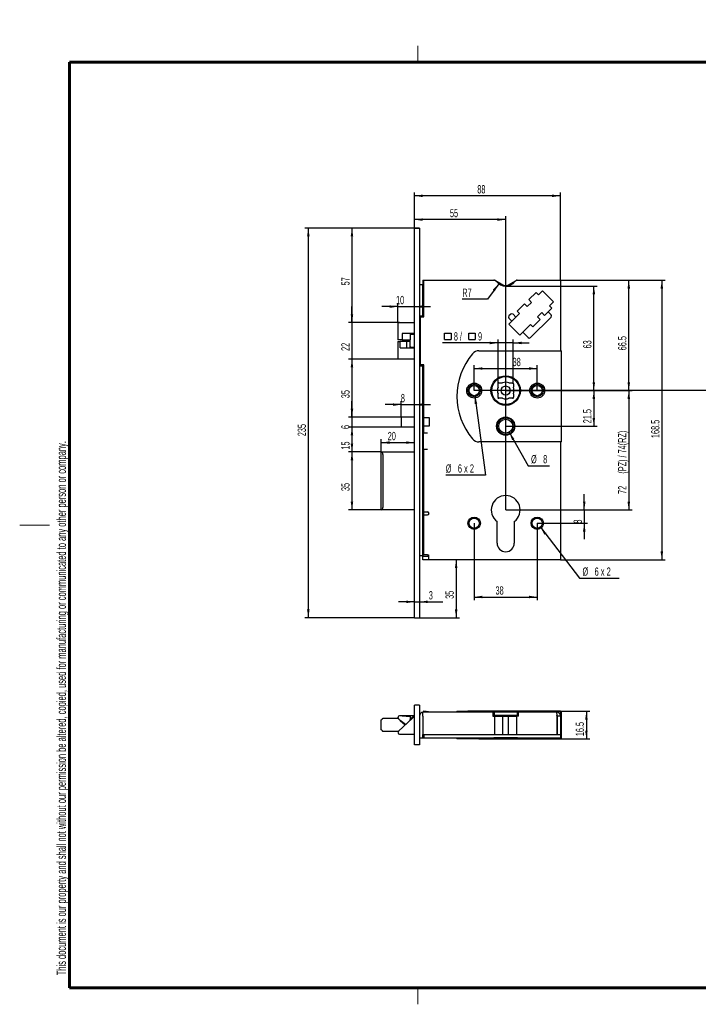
# Model space of a CAD drawing. Header units: millimetres. Extents: x 10 to 828, y 8 to 602.
# Tile 1 of 2: x 10 to 419, y 8 to 602. Entities that reach past the tile are written whole.
import ezdxf

# ---------------------------------------------------------------- set-up
doc = ezdxf.new("R2010")
doc.units = ezdxf.units.MM
doc.layers.add('DIMENSIONS', color=7, linetype='Continuous')
doc.styles.add('SLDTEXTSTYLE0', font='TXT', dxfattribs={"width": 0.605})
doc.styles.add('SLDTEXTSTYLE1', font='TXT', dxfattribs={"width": 0.563})
doc.styles.add('SLDTEXTSTYLE2', font='TXT', dxfattribs={"width": 0.57})
doc.dimstyles.new('SLDDIMSTYLE0', dxfattribs={"dimtxt": 5, "dimasz": 5, "dimexe": 0, "dimexo": 0.0625, "dimgap": 1.25, "dimtad": 1, "dimrnd": 1e-09, "dimzin": 12, "dimdsep": 46, "dimtxsty": 'SLDTEXTSTYLE0', "dimsah": 1, "dimcen": 0.09, "dimadec": 0, "dimazin": 3, "dimtfac": 1, "dimtofl": 0, "dimtmove": 0, "dimatfit": 3, "dimfxl": 1, "dimfrac": 2, "dimtolj": 1, "dimtzin": 12, "dimarcsym": 0})
doc.dimstyles.new('SLDDIMSTYLE1', dxfattribs={"dimtxt": 5, "dimasz": 5, "dimexe": 0, "dimexo": 0.0625, "dimgap": 1.25, "dimtad": 1, "dimrnd": 1e-09, "dimzin": 12, "dimdsep": 46, "dimtxsty": 'SLDTEXTSTYLE0', "dimsah": 1, "dimcen": 0.09, "dimadec": 0, "dimazin": 3, "dimtfac": 1, "dimtmove": 0, "dimatfit": 0, "dimfxl": 1, "dimfrac": 2, "dimtolj": 1, "dimtzin": 12, "dimarcsym": 0})
doc.dimstyles.new('SLDDIMSTYLE2', dxfattribs={"dimtxt": 5, "dimasz": 5, "dimexe": 0, "dimexo": 0.0625, "dimgap": 1.25, "dimtad": 0, "dimtih": 1, "dimtoh": 1, "dimrnd": 1e-09, "dimzin": 12, "dimdsep": 46, "dimtxsty": 'SLDTEXTSTYLE0', "dimsah": 1, "dimcen": 0, "dimadec": 0, "dimazin": 3, "dimtfac": 1, "dimtofl": 0, "dimtmove": 0, "dimatfit": 3, "dimfxl": 1, "dimfrac": 2, "dimtolj": 1, "dimtzin": 12, "dimarcsym": 0})
doc.dimstyles.new('SLDDIMSTYLE3', dxfattribs={"dimtxt": 5, "dimasz": 5, "dimexe": 0, "dimexo": 0.0625, "dimgap": 1.25, "dimtad": 0, "dimtih": 1, "dimtoh": 1, "dimrnd": 1e-09, "dimzin": 12, "dimdsep": 46, "dimtxsty": 'SLDTEXTSTYLE0', "dimsah": 1, "dimcen": 0, "dimadec": 0, "dimazin": 3, "dimtfac": 1, "dimtofl": 0, "dimtmove": 0, "dimatfit": 3, "dimfxl": 1, "dimfrac": 2, "dimtolj": 1, "dimtzin": 12, "dimarcsym": 0})

# ---------------------------------------------------------------- blocks, each defined once
blk = doc.blocks.new('_D')
at = {"layer": 'DIMENSIONS', "ltscale": 2}
for p, q in [((248, 476.08), (182, 476.08)), ((184, 476.08), (184, 241.08)), ((248, 241.08), (182, 241.08))]:
    blk.add_line(p, q, dxfattribs=at)
for points in [[(184, 476.08), (183.24, 471.08), (184.77, 471.08)], [(184, 241.08), (184.77, 246.08), (183.24, 246.08)]]:
    blk.add_solid(points, dxfattribs=at)
at = {"layer": 'DIMENSIONS', "ltscale": 2, "insert": (177.56, 350.56, 0.1), "char_height": 5, "attachment_point": 1, "rotation": 90, "style": 'SLDTEXTSTYLE0'}
blk.add_mtext('235', dxfattribs=at)
blk = doc.blocks.new('_D_1')
at = {"layer": 'DIMENSIONS', "ltscale": 2}
for p, q in [((248, 476.08), (208.31, 476.08)), ((210.31, 476.08), (210.31, 419.08)), ((239, 419.08), (208.31, 419.08))]:
    blk.add_line(p, q, dxfattribs=at)
for points in [[(210.31, 476.08), (209.55, 471.08), (211.08, 471.08)], [(210.31, 419.08), (211.08, 424.08), (209.55, 424.08)]]:
    blk.add_solid(points, dxfattribs=at)
at = {"layer": 'DIMENSIONS', "ltscale": 2, "insert": (203.87, 441.47, 0.1), "char_height": 5, "attachment_point": 1, "rotation": 90, "style": 'SLDTEXTSTYLE0'}
blk.add_mtext('57', dxfattribs=at)
blk = doc.blocks.new('_D_2')
at = {"layer": 'DIMENSIONS', "ltscale": 2}
for p, q in [((303.02, 441.08), (358.14, 441.08)), ((356.14, 378.08), (356.14, 441.08)), ((303, 378.08), (358.14, 378.08))]:
    blk.add_line(p, q, dxfattribs=at)
for points in [[(356.14, 441.08), (355.37, 436.08), (356.91, 436.08)], [(356.14, 378.08), (356.91, 383.08), (355.37, 383.08)]]:
    blk.add_solid(points, dxfattribs=at)
at = {"layer": 'DIMENSIONS', "ltscale": 2, "insert": (349.69, 403.47, 0.1), "char_height": 5, "attachment_point": 1, "rotation": 90, "style": 'SLDTEXTSTYLE0'}
blk.add_mtext('63', dxfattribs=at)
blk = doc.blocks.new('_D_3')
at = {"layer": 'DIMENSIONS', "ltscale": 2}
for p, q in [((248, 476.08), (248, 483.16)), ((303, 481.16), (248, 481.16)), ((303, 378.08), (303, 483.16))]:
    blk.add_line(p, q, dxfattribs=at)
for points in [[(248, 481.16), (253, 480.39), (253, 481.93)], [(303, 481.16), (298, 481.93), (298, 480.39)]]:
    blk.add_solid(points, dxfattribs=at)
at = {"layer": 'DIMENSIONS', "ltscale": 2, "insert": (269.39, 487.61, 0.1), "char_height": 5, "attachment_point": 1, "style": 'SLDTEXTSTYLE0'}
blk.add_mtext('55', dxfattribs=at)
blk = doc.blocks.new('_D_4')
at = {"layer": 'DIMENSIONS', "ltscale": 2}
for p, q in [((303, 378.08), (379.21, 378.08)), ((377.21, 378.08), (377.21, 306.08)), ((303, 306.08), (379.21, 306.08))]:
    blk.add_line(p, q, dxfattribs=at)
for points in [[(377.21, 378.08), (376.44, 373.08), (377.98, 373.08)], [(377.21, 306.08), (377.98, 311.08), (376.44, 311.08)]]:
    blk.add_solid(points, dxfattribs=at)
at = {"layer": 'DIMENSIONS', "ltscale": 2, "char_height": 5, "attachment_point": 1, "rotation": 90, "style": 'SLDTEXTSTYLE0'}
for s, insert in [('(PZ) / 74(RZ)', (370.77, 327.97, 0.1)), ('72', (370.77, 315.75, 0.1))]:
    blk.add_mtext(s, dxfattribs=dict(at, insert=insert))
blk = doc.blocks.new('_D_5')
at = {"layer": 'DIMENSIONS', "ltscale": 2}
for p, q in [((273.14, 276.08), (273.14, 241.08)), ((251, 241.08), (275.14, 241.08))]:
    blk.add_line(p, q, dxfattribs=at)
for points in [[(273.14, 276.08), (272.37, 271.08), (273.91, 271.08)], [(273.14, 241.08), (273.91, 246.08), (272.37, 246.08)]]:
    blk.add_solid(points, dxfattribs=at)
at = {"layer": 'DIMENSIONS', "ltscale": 2, "insert": (266.7, 252.47, 0.1), "char_height": 5, "attachment_point": 1, "rotation": 90, "style": 'SLDTEXTSTYLE0'}
blk.add_mtext('35', dxfattribs=at)
blk = doc.blocks.new('_D_6')
at = {"layer": 'DIMENSIONS', "ltscale": 2}
for p, q in [((336, 444.58), (399.13, 444.58)), ((397.13, 444.58), (397.13, 276.08)), ((336, 276.08), (399.13, 276.08))]:
    blk.add_line(p, q, dxfattribs=at)
for points in [[(397.13, 444.58), (396.36, 439.58), (397.9, 439.58)], [(397.13, 276.08), (397.9, 281.08), (396.36, 281.08)]]:
    blk.add_solid(points, dxfattribs=at)
at = {"layer": 'DIMENSIONS', "ltscale": 2, "insert": (390.68, 349.45, -9.8), "char_height": 5, "attachment_point": 1, "rotation": 90, "style": 'SLDTEXTSTYLE0'}
blk.add_mtext('168.5', dxfattribs=at)
blk = doc.blocks.new('_D_7')
at = {"layer": 'DIMENSIONS', "ltscale": 2}
for p, q in [((210.31, 419.08), (210.31, 428.7)), ((239, 419.08), (208.31, 419.08)), ((210.31, 419.08), (210.31, 397.08)), ((238.33, 397.08), (208.31, 397.08)), ((210.31, 397.08), (210.31, 387.47))]:
    blk.add_line(p, q, dxfattribs=at)
for points in [[(210.31, 419.08), (211.08, 424.08), (209.55, 424.08)], [(210.31, 397.08), (209.55, 392.08), (211.08, 392.08)]]:
    blk.add_solid(points, dxfattribs=at)
at = {"layer": 'DIMENSIONS', "ltscale": 2, "insert": (203.87, 401.97, -9.8), "char_height": 5, "attachment_point": 1, "rotation": 90, "style": 'SLDTEXTSTYLE0'}
blk.add_mtext('22', dxfattribs=at)
blk = doc.blocks.new('_D_8')
at = {"layer": 'DIMENSIONS', "ltscale": 2}
for p, q in [((210.31, 362.08), (210.31, 371.7)), ((241, 362.08), (208.31, 362.08)), ((210.31, 362.08), (210.31, 356.08)), ((241, 356.08), (208.31, 356.08)), ((210.31, 356.08), (210.31, 346.47))]:
    blk.add_line(p, q, dxfattribs=at)
for points in [[(210.31, 362.08), (211.08, 367.08), (209.55, 367.08)], [(210.31, 356.08), (209.55, 351.08), (211.08, 351.08)]]:
    blk.add_solid(points, dxfattribs=at)
at = {"layer": 'DIMENSIONS', "ltscale": 2, "insert": (203.87, 354.88, -9.8), "char_height": 5, "attachment_point": 1, "rotation": 90, "style": 'SLDTEXTSTYLE0'}
blk.add_mtext('6', dxfattribs=at)
blk = doc.blocks.new('_D_9')
at = {"layer": 'DIMENSIONS', "ltscale": 2}
for p, q in [((241, 356.08), (208.31, 356.08)), ((210.31, 356.08), (210.31, 341.09)), ((228, 341.09), (208.31, 341.09))]:
    blk.add_line(p, q, dxfattribs=at)
for points in [[(210.31, 356.08), (209.55, 351.08), (211.08, 351.08)], [(210.31, 341.09), (211.08, 346.09), (209.55, 346.09)]]:
    blk.add_solid(points, dxfattribs=at)
at = {"layer": 'DIMENSIONS', "ltscale": 2, "insert": (203.87, 342.47, -9.8), "char_height": 5, "attachment_point": 1, "rotation": 90, "style": 'SLDTEXTSTYLE0'}
blk.add_mtext('15', dxfattribs=at)
blk = doc.blocks.new('_D_10')
at = {"layer": 'DIMENSIONS', "ltscale": 2}
for p, q in [((228, 341.09), (208.31, 341.09)), ((210.31, 341.09), (210.31, 306.09)), ((228, 306.09), (208.31, 306.09))]:
    blk.add_line(p, q, dxfattribs=at)
for points in [[(210.31, 341.09), (209.55, 336.09), (211.08, 336.09)], [(210.31, 306.09), (211.08, 311.09), (209.55, 311.09)]]:
    blk.add_solid(points, dxfattribs=at)
at = {"layer": 'DIMENSIONS', "ltscale": 2, "insert": (203.87, 317.48, -9.8), "char_height": 5, "attachment_point": 1, "rotation": 90, "style": 'SLDTEXTSTYLE0'}
blk.add_mtext('35', dxfattribs=at)
blk = doc.blocks.new('_D_11')
at = {"layer": 'DIMENSIONS', "ltscale": 2}
for p, q in [((336, 444.58), (379.21, 444.58)), ((377.21, 378.08), (377.21, 444.58)), ((303, 378.08), (379.21, 378.08))]:
    blk.add_line(p, q, dxfattribs=at)
for points in [[(377.21, 444.58), (376.44, 439.58), (377.98, 439.58)], [(377.21, 378.08), (377.98, 383.08), (376.44, 383.08)]]:
    blk.add_solid(points, dxfattribs=at)
at = {"layer": 'DIMENSIONS', "ltscale": 2, "insert": (370.77, 402.36, -9.8), "char_height": 5, "attachment_point": 1, "rotation": 90, "style": 'SLDTEXTSTYLE0'}
blk.add_mtext('66.5', dxfattribs=at)
blk = doc.blocks.new('_D_12')
at = {"layer": 'DIMENSIONS', "ltscale": 2}
for p, q in [((298.84, 442.45), (291.95, 433.13)), ((291.95, 433.13), (276.84, 433.13))]:
    blk.add_line(p, q, dxfattribs=at)
blk.add_solid([(298.84, 442.45), (295.25, 438.89), (296.49, 437.97)], dxfattribs=at)
at = {"layer": 'DIMENSIONS', "ltscale": 2, "insert": (276.84, 439.57, -9.8), "char_height": 5, "attachment_point": 1, "style": 'SLDTEXTSTYLE0'}
blk.add_mtext('R7', dxfattribs=at)
blk = doc.blocks.new('_D_13')
at = {"layer": 'DIMENSIONS', "ltscale": 2}
for p, q in [((238, 428.68), (228.39, 428.68)), ((238, 419.08), (238, 430.68)), ((238, 428.68), (248, 428.68)), ((248, 428.68), (257.62, 428.68))]:
    blk.add_line(p, q, dxfattribs=at)
for points in [[(238, 428.68), (233, 429.45), (233, 427.91)], [(248, 428.68), (253, 427.91), (253, 429.45)]]:
    blk.add_solid(points, dxfattribs=at)
at = {"layer": 'DIMENSIONS', "ltscale": 2, "insert": (236.89, 435.13, -9.8), "char_height": 5, "attachment_point": 1, "style": 'SLDTEXTSTYLE0'}
blk.add_mtext('10', dxfattribs=at)
blk = doc.blocks.new('_D_14')
at = {"layer": 'DIMENSIONS', "ltscale": 2}
for p, q in [((240, 369.59), (230.39, 369.59)), ((240, 362.08), (240, 371.59)), ((240, 369.59), (248, 369.59)), ((248, 369.59), (257.62, 369.59))]:
    blk.add_line(p, q, dxfattribs=at)
for points in [[(240, 369.59), (235, 370.36), (235, 368.82)], [(248, 369.59), (253, 368.82), (253, 370.36)]]:
    blk.add_solid(points, dxfattribs=at)
at = {"layer": 'DIMENSIONS', "ltscale": 2, "insert": (239.8, 376.04, -9.8), "char_height": 5, "attachment_point": 1, "style": 'SLDTEXTSTYLE0'}
blk.add_mtext('8', dxfattribs=at)
blk = doc.blocks.new('_D_15')
at = {"layer": 'DIMENSIONS', "ltscale": 2}
for p, q in [((228, 341), (228, 348.69)), ((228, 346.69), (248, 346.69))]:
    blk.add_line(p, q, dxfattribs=at)
for points in [[(228, 346.69), (233, 345.92), (233, 347.46)], [(248, 346.69), (243, 347.46), (243, 345.92)]]:
    blk.add_solid(points, dxfattribs=at)
at = {"layer": 'DIMENSIONS', "ltscale": 2, "insert": (231.89, 353.14, -9.8), "char_height": 5, "attachment_point": 1, "style": 'SLDTEXTSTYLE0'}
blk.add_mtext('20', dxfattribs=at)
blk = doc.blocks.new('_D_16')
at = {"layer": 'DIMENSIONS', "ltscale": 2}
for p, q in [((248, 476.08), (248, 497.5)), ((336, 495.5), (248, 495.5)), ((336, 444.58), (336, 497.5))]:
    blk.add_line(p, q, dxfattribs=at)
for points in [[(248, 495.5), (253, 494.73), (253, 496.27)], [(336, 495.5), (331, 496.27), (331, 494.73)]]:
    blk.add_solid(points, dxfattribs=at)
at = {"layer": 'DIMENSIONS', "ltscale": 2, "insert": (285.89, 501.94, -9.8), "char_height": 5, "attachment_point": 1, "style": 'SLDTEXTSTYLE0'}
blk.add_mtext('88', dxfattribs=at)
blk = doc.blocks.new('_D_17')
at = {"layer": 'DIMENSIONS', "ltscale": 2}
for p, q in [((284, 298.08), (284, 251.59)), ((322, 298.08), (322, 251.59)), ((284, 253.59), (322, 253.59))]:
    blk.add_line(p, q, dxfattribs=at)
for points in [[(284, 253.59), (289, 252.82), (289, 254.36)], [(322, 253.59), (317, 254.36), (317, 252.82)]]:
    blk.add_solid(points, dxfattribs=at)
at = {"layer": 'DIMENSIONS', "ltscale": 2, "insert": (296.89, 260.03, -9.8), "char_height": 5, "attachment_point": 1, "style": 'SLDTEXTSTYLE0'}
blk.add_mtext('38', dxfattribs=at)
blk = doc.blocks.new('_D_18')
at = {"layer": 'DIMENSIONS', "ltscale": 2}
for p, q in [((238.33, 397.08), (208.31, 397.08)), ((210.31, 397.08), (210.31, 362.08)), ((241, 362.08), (208.31, 362.08))]:
    blk.add_line(p, q, dxfattribs=at)
for points in [[(210.31, 397.08), (209.55, 392.08), (211.08, 392.08)], [(210.31, 362.08), (211.08, 367.08), (209.55, 367.08)]]:
    blk.add_solid(points, dxfattribs=at)
at = {"layer": 'DIMENSIONS', "ltscale": 2, "insert": (203.87, 373.47, -9.8), "char_height": 5, "attachment_point": 1, "rotation": 90, "style": 'SLDTEXTSTYLE0'}
blk.add_mtext('35', dxfattribs=at)
blk = doc.blocks.new('_D_19')
at = {"layer": 'DIMENSIONS', "ltscale": 2}
for p, q in [((284, 378.08), (284, 393.36)), ((322, 378.08), (322, 393.36)), ((284, 391.36), (322, 391.36))]:
    blk.add_line(p, q, dxfattribs=at)
for points in [[(284, 391.36), (289, 390.59), (289, 392.13)], [(322, 391.36), (317, 392.13), (317, 390.59)]]:
    blk.add_solid(points, dxfattribs=at)
at = {"layer": 'DIMENSIONS', "ltscale": 2, "insert": (307.18, 397.8, -9.8), "char_height": 5, "attachment_point": 1, "style": 'SLDTEXTSTYLE0'}
blk.add_mtext('38', dxfattribs=at)
blk = doc.blocks.new('_D_20')
at = {"layer": 'DIMENSIONS', "ltscale": 2}
for p, q in [((322, 378.08), (358.14, 378.08)), ((356.14, 378.08), (356.14, 356.58)), ((303, 356.58), (358.14, 356.58))]:
    blk.add_line(p, q, dxfattribs=at)
for points in [[(356.14, 378.08), (355.37, 373.08), (356.91, 373.08)], [(356.14, 356.58), (356.91, 361.58), (355.37, 361.58)]]:
    blk.add_solid(points, dxfattribs=at)
at = {"layer": 'DIMENSIONS', "ltscale": 2, "insert": (349.69, 358.36, -9.8), "char_height": 5, "attachment_point": 1, "rotation": 90, "style": 'SLDTEXTSTYLE0'}
blk.add_mtext('21.5', dxfattribs=at)
blk = doc.blocks.new('_D_21')
at = {"layer": 'DIMENSIONS', "ltscale": 2}
for p, q in [((350.37, 306.08), (350.37, 315.7)), ((303, 306.08), (352.37, 306.08)), ((350.37, 306.08), (350.37, 298.08)), ((322, 298.08), (352.37, 298.08)), ((350.37, 298.08), (350.37, 288.47))]:
    blk.add_line(p, q, dxfattribs=at)
for points in [[(350.37, 306.08), (351.13, 311.08), (349.6, 311.08)], [(350.37, 298.08), (349.6, 293.08), (351.13, 293.08)]]:
    blk.add_solid(points, dxfattribs=at)
at = {"layer": 'DIMENSIONS', "ltscale": 2, "insert": (343.92, 297.88, -9.8), "char_height": 5, "attachment_point": 1, "rotation": 90, "style": 'SLDTEXTSTYLE0'}
blk.add_mtext('8', dxfattribs=at)
blk = doc.blocks.new('_D_22')
at = {"layer": 'DIMENSIONS', "ltscale": 2}
for p, q in [((248, 250.67), (238.39, 250.67)), ((248, 250.67), (251, 250.67)), ((251, 250.67), (265.05, 250.67))]:
    blk.add_line(p, q, dxfattribs=at)
for points in [[(248, 250.67), (243, 251.44), (243, 249.91)], [(251, 250.67), (256, 249.91), (256, 251.44)]]:
    blk.add_solid(points, dxfattribs=at)
at = {"layer": 'DIMENSIONS', "ltscale": 2, "insert": (256.64, 257.12, -9.8), "char_height": 5, "attachment_point": 1, "style": 'SLDTEXTSTYLE0'}
blk.add_mtext('3', dxfattribs=at)
blk = doc.blocks.new('_D_23')
at = {"layer": 'DIMENSIONS', "ltscale": 2}
for p, q in [((323.9, 295.63), (347.54, 264.97)), ((347.54, 264.97), (371.48, 264.97))]:
    blk.add_line(p, q, dxfattribs=at)
blk.add_solid([(323.9, 295.63), (326.34, 291.2), (327.56, 292.14)], dxfattribs=at)
at = {"layer": 'DIMENSIONS', "ltscale": 2, "char_height": 5, "attachment_point": 1}
for s, insert, style in [('%%c', (349.29, 271.42, -9.8), 'SLDTEXTSTYLE0'), ('6 x 2', (356.58, 271.43, -9.8), 'SLDTEXTSTYLE1')]:
    blk.add_mtext(s, dxfattribs=dict(at, insert=insert, style=style))
blk = doc.blocks.new('_D_24')
at = {"layer": 'DIMENSIONS', "ltscale": 2}
for p, q in [((305.08, 352.93), (316.54, 332.74)), ((316.54, 332.74), (329.4, 332.74))]:
    blk.add_line(p, q, dxfattribs=at)
blk.add_solid([(305.08, 352.93), (306.88, 348.2), (308.22, 348.96)], dxfattribs=at)
at = {"layer": 'DIMENSIONS', "ltscale": 2, "char_height": 5, "attachment_point": 1, "style": 'SLDTEXTSTYLE0'}
for s, insert in [('%%c', (318.29, 339.19, -9.8)), ('8', (325.58, 339.2, -9.8))]:
    blk.add_mtext(s, dxfattribs=dict(at, insert=insert))
blk = doc.blocks.new('_D_25')
at = {"layer": 'DIMENSIONS', "ltscale": 2}
for p, q in [((284.41, 375.01), (290.79, 327.12)), ((290.79, 327.12), (266.85, 327.12))]:
    blk.add_line(p, q, dxfattribs=at)
blk.add_solid([(284.41, 375.01), (284.31, 369.95), (285.84, 370.15)], dxfattribs=at)
at = {"layer": 'DIMENSIONS', "ltscale": 2, "char_height": 5, "attachment_point": 1}
for s, insert, style in [('%%c', (266.85, 333.56, -9.8), 'SLDTEXTSTYLE0'), ('6 x 2', (274.14, 333.57, -9.8), 'SLDTEXTSTYLE1')]:
    blk.add_mtext(s, dxfattribs=dict(at, insert=insert, style=style))
blk = doc.blocks.new('SW_SYMBOL_MOD_BOX')
at = {"layer": 'DIMENSIONS', "color": 0, "ltscale": 4}
for p, q in [((400, 400), (400, 1600)), ((400, 1600), (1600, 1600)), ((400, 400), (1600, 400)), ((1600, 1600), (1600, 400))]:
    blk.add_line(p, q, dxfattribs=at)
blk = doc.blocks.new('_D_26')
at = {"layer": 'DIMENSIONS', "ltscale": 2}
for p, q in [((298.4, 406.78), (264.87, 406.78)), ((298.4, 382.15), (298.4, 408.78)), ((307.6, 406.78), (298.4, 406.78)), ((307.6, 382.15), (307.6, 408.78)), ((307.6, 406.78), (317.22, 406.78))]:
    blk.add_line(p, q, dxfattribs=at)
for points in [[(298.4, 406.78), (293.4, 407.55), (293.4, 406.01)], [(307.6, 406.78), (312.6, 406.01), (312.6, 407.55)]]:
    blk.add_solid(points, dxfattribs=at)
at = {"layer": 'DIMENSIONS', "ltscale": 4, "xscale": 0.003222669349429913, "yscale": 0.003222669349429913, "zscale": 0.003222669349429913, "rotation": 359.9999999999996}
for p in [(264.87, 407.5), (279.41, 407.5)]:
    blk.add_blockref('SW_SYMBOL_MOD_BOX', p, dxfattribs=at)
at = {"layer": 'DIMENSIONS', "ltscale": 2, "char_height": 5, "attachment_point": 1}
for s, insert, style in [('8 /', (271.77, 413.24, -9.8), 'SLDTEXTSTYLE2'), ('9', (286.32, 413.24, -9.8), 'SLDTEXTSTYLE0')]:
    blk.add_mtext(s, dxfattribs=dict(at, insert=insert, style=style))
blk = doc.blocks.new('_D_32')
at = {"layer": 'DIMENSIONS', "ltscale": 2}
for p, q in [((335.99, 184.66), (353.66, 184.66)), ((351.66, 184.66), (351.66, 168.06)), ((335.99, 168.06), (353.66, 168.06))]:
    blk.add_line(p, q, dxfattribs=at)
for points in [[(351.66, 184.66), (350.89, 179.66), (352.43, 179.66)], [(351.66, 168.06), (352.43, 173.06), (350.89, 173.06)]]:
    blk.add_solid(points, dxfattribs=at)
at = {"layer": 'DIMENSIONS', "ltscale": 2, "insert": (345.21, 169.67, 3.6), "char_height": 5, "attachment_point": 1, "rotation": 90, "style": 'SLDTEXTSTYLE0'}
blk.add_mtext('16.5', dxfattribs=at)

msp = doc.modelspace()

# ---------------------------------------------------------------- linework, layer by layer
at = {"color": 7, "linetype": 'Continuous', "lineweight": 15, "ltscale": 2}
for p, q in [((250, 576), (250, 586)), ((10, 297), (28, 297)), ((250, 18), (250, 8))]:
    msp.add_line(p, q, dxfattribs=at)
at = {"color": 7, "linetype": 'Continuous', "lineweight": 60, "ltscale": 2}
for p, q in [((40, 18), (40, 576)), ((826, 576), (40, 576)), ((826, 18), (40, 18))]:
    msp.add_line(p, q, dxfattribs=at)
at = {"color": 7, "linetype": 'Continuous', "lineweight": 30, "ltscale": 2}
for p, q in [((251.005, 476.082), (248.005, 476.082)), ((248.005, 464.082), (248.005, 476.082)), ((251.005, 476.082), (251.005, 464.082)), ((248.005, 253.082), (248.005, 464.082)), ((251.005, 464.082), (251.005, 253.082)), ((251.005, 442.082), (253.005, 442.082)), ((253.005, 444.582), (253.005, 442.582)), ((253.005, 444.582), (253.605, 444.582)), ((253.005, 442.582), (253.605, 442.582)), ((253.005, 442.582), (253.005, 442.082)), ((253.005, 423.082), (253.005, 442.082)), ((253.505, 442.082), (253.005, 442.082)), ((253.605, 444.582), (295.881, 444.582)), ((253.605, 422.582), (253.605, 444.582)), ((296.252, 444.582), (296.252, 444.572)), ((296.752, 444.438), (301.306, 441.806)), ((304.718, 441.806), (309.272, 444.438)), ((309.772, 444.582), (309.772, 444.572)), ((310.129, 444.582), (336.005, 444.582)), ((336.005, 444.582), (336.005, 402.082)), ((316.904, 432.885), (321.296, 437.261)), ((321.296, 437.261), (322.707, 435.844)), ((322.707, 435.844), (325.116, 438.244)), ((325.116, 438.244), (331.751, 431.586)), ((309.962, 425.967), (314.354, 430.344)), ((314.354, 430.344), (316.013, 428.679)), ((316.013, 428.679), (318.563, 431.22)), ((318.563, 431.22), (316.904, 432.885)), ((330.754, 427.769), (328.558, 425.581)), ((331.751, 431.586), (329.343, 429.186)), ((329.343, 429.186), (330.754, 427.769)), ((251.005, 423.082), (253.005, 423.082)), ((251.605, 393.682), (251.605, 422.582)), ((251.605, 422.582), (253.605, 422.582)), ((253.005, 423.082), (253.505, 423.082)), ((253.243, 422.582), (253.243, 423.062)), ((253.243, 423.062), (253.605, 423.062)), ((253.605, 423.082), (253.505, 423.082)), ((304.934, 421.663), (306.699, 419.892)), ((305.999, 424.136), (304.937, 423.077)), ((306.699, 419.892), (309.178, 422.362)), ((309.178, 422.362), (307.413, 424.133)), ((309.178, 422.362), (311.374, 424.551)), ((311.374, 424.551), (309.962, 425.967)), ((317.925, 410.043), (330.321, 422.396)), ((324.704, 425.058), (322.154, 422.516)), ((322.154, 422.516), (323.813, 420.852)), ((326.363, 423.393), (324.704, 425.058)), ((328.558, 425.581), (326.363, 423.393)), ((330.323, 423.81), (328.558, 425.581)), ((238.005, 419.082), (238.005, 408.582)), ((238.005, 419.082), (239.005, 419.082)), ((239.005, 419.082), (248.005, 419.082)), ((304.928, 418.127), (306.699, 419.892)), ((311.563, 411.469), (304.928, 418.127)), ((318.009, 417.892), (313.334, 413.233)), ((319.421, 416.475), (318.009, 417.892)), ((323.813, 420.852), (319.421, 416.475)), ((248.005, 412.382), (240.505, 412.382)), ((240.505, 412.382), (240.505, 408.582)), ((245.505, 412.382), (245.505, 408.582)), ((246.005, 412.082), (247.712, 412.082)), ((247.712, 412.082), (248.005, 412.082)), ((313.334, 413.233), (311.563, 411.469)), ((313.334, 413.233), (316.51, 410.046)), ((239.005, 408.582), (238.005, 408.582)), ((238.005, 407.582), (238.005, 397.082)), ((238.005, 407.582), (238.326, 407.582)), ((238.326, 407.582), (239.428, 407.582)), ((240.505, 408.582), (239.005, 408.582)), ((239.428, 403.782), (239.428, 407.582)), ((243.397, 407.582), (239.428, 407.582)), ((239.428, 403.782), (246.772, 403.782)), ((240.505, 408.582), (245.505, 408.582)), ((243.397, 403.782), (243.397, 407.582)), ((245.505, 407.582), (243.397, 407.582)), ((245.505, 404.582), (245.505, 408.582)), ((245.505, 403.782), (245.505, 404.582)), ((247.712, 404.082), (246.005, 404.082)), ((246.772, 403.782), (248.08, 403.782)), ((248.005, 404.082), (247.712, 404.082)), ((286.825, 402.082), (335.986, 402.082)), ((335.986, 402.082), (336.586, 402.082)), ((336.586, 347.082), (336.586, 402.082)), ((238.326, 397.082), (238.005, 397.082)), ((246.772, 397.082), (238.326, 397.082)), ((248.03, 397.082), (246.772, 397.082)), ((251.005, 393.082), (253.005, 393.082)), ((253.605, 393.682), (251.605, 393.682)), ((253.005, 278.582), (253.005, 393.082)), ((253.505, 393.082), (253.005, 393.082)), ((253.243, 393.102), (253.243, 393.682)), ((253.605, 393.102), (253.243, 393.102)), ((253.505, 393.082), (253.605, 393.082)), ((253.605, 361.732), (253.605, 393.682)), ((298.405, 380.041), (298.405, 382.153)), ((298.933, 382.682), (301.045, 382.682)), ((304.964, 382.682), (307.076, 382.682)), ((307.605, 382.153), (307.605, 380.041)), ((298.405, 374.01), (298.405, 376.122)), ((307.605, 376.122), (307.605, 374.01)), ((301.045, 373.482), (298.933, 373.482)), ((307.076, 373.482), (304.964, 373.482)), ((253.005, 365.432), (253.461, 365.432)), ((253.286, 365.432), (253.286, 352.932)), ((253.461, 365.432), (253.461, 352.932)), ((240.005, 362.082), (240.005, 356.082)), ((241.005, 362.082), (240.005, 362.082)), ((248.005, 362.082), (241.005, 362.082)), ((253.605, 361.732), (256.805, 361.732)), ((253.605, 356.632), (253.605, 361.732)), ((256.805, 356.632), (253.605, 356.632)), ((253.605, 352.582), (253.605, 356.632)), ((256.805, 361.732), (256.805, 356.632)), ((241.005, 356.082), (240.005, 356.082)), ((248.005, 356.082), (241.005, 356.082)), ((253.461, 352.932), (253.005, 352.932)), ((253.405, 342.582), (253.405, 352.582)), ((253.405, 352.582), (253.605, 352.582)), ((253.605, 352.582), (255.905, 352.582)), ((335.986, 347.082), (286.825, 347.082)), ((336.586, 347.082), (335.986, 347.082)), ((336.005, 347.082), (336.005, 276.082)), ((228.005, 341.001), (228.005, 341.087)), ((228.005, 341.087), (248.005, 341.087)), ((228.005, 306.173), (228.005, 341.001)), ((229.005, 339.587), (229.005, 307.587)), ((253.005, 342.082), (253.461, 342.082)), ((253.286, 342.082), (253.286, 301.082)), ((253.605, 342.582), (253.405, 342.582)), ((253.461, 342.082), (253.461, 303.082)), ((253.605, 304.882), (253.605, 342.582)), ((255.905, 342.582), (253.605, 342.582)), ((228.005, 306.087), (228.005, 306.173)), ((248.005, 306.087), (228.005, 306.087)), ((253.405, 303.082), (253.405, 279.082)), ((253.405, 303.082), (255.905, 303.082)), ((253.605, 304.882), (255.905, 304.882)), ((253.405, 301.082), (253.005, 301.082)), ((297.805, 286.082), (297.805, 299.107)), ((308.205, 299.107), (308.205, 286.082)), ((255.905, 279.082), (253.405, 279.082)), ((255.905, 279.082), (256.405, 279.082)), ((256.405, 279.082), (256.405, 276.082)), ((251.005, 278.582), (253.005, 278.582)), ((253.005, 278.582), (253.005, 278.082)), ((253.005, 278.582), (253.505, 278.582)), ((256.405, 278.082), (253.005, 278.082)), ((253.005, 276.082), (253.005, 278.082)), ((256.405, 276.082), (253.005, 276.082)), ((336.005, 276.082), (256.405, 276.082)), ((248.005, 241.082), (248.005, 253.082)), ((251.005, 253.082), (251.005, 241.082)), ((248.005, 241.082), (251.005, 241.082)), ((251.005, 188.456), (248.005, 188.456)), ((248.005, 164.456), (248.005, 188.456)), ((251.005, 188.456), (251.005, 164.456)), ((253.005, 184.256), (253.505, 184.256)), ((253.005, 181.756), (253.005, 184.256)), ((253.563, 184.951), (253.451, 184.256)), ((253.505, 184.256), (296.148, 184.256)), ((253.563, 184.951), (257.777, 184.269)), ((273.635, 184.658), (273.635, 184.358)), ((273.635, 184.658), (282.995, 184.658)), ((282.995, 184.358), (273.635, 184.358)), ((280.255, 184.756), (280.255, 184.658)), ((287.755, 184.756), (280.255, 184.756)), ((280.255, 184.358), (280.255, 184.256)), ((282.995, 184.658), (286.825, 184.658)), ((286.825, 184.358), (282.995, 184.358)), ((335.986, 184.658), (286.825, 184.658)), ((335.986, 184.358), (286.825, 184.358)), ((287.755, 184.658), (287.755, 184.756)), ((287.755, 184.256), (287.755, 184.358)), ((294.605, 185.028), (294.605, 184.658)), ((294.605, 185.028), (311.405, 185.028)), ((294.605, 184.358), (294.605, 184.256)), ((295.841, 184.224), (295.841, 182.249)), ((296.148, 182.256), (296.148, 184.256)), ((296.148, 184.256), (299.023, 184.256)), ((299.023, 184.256), (306.987, 184.256)), ((306.987, 184.256), (309.862, 184.256)), ((309.862, 184.256), (333.505, 184.256)), ((309.862, 184.256), (309.862, 182.256)), ((310.169, 184.224), (310.169, 182.249)), ((311.405, 184.658), (311.405, 185.028)), ((311.405, 184.256), (311.405, 184.358)), ((318.255, 184.756), (318.255, 184.658)), ((325.755, 184.756), (318.255, 184.756)), ((318.255, 184.358), (318.255, 184.256)), ((325.755, 184.658), (325.755, 184.756)), ((325.755, 184.256), (325.755, 184.358)), ((336.286, 168.656), (336.286, 184.058)), ((336.586, 168.656), (336.586, 184.058)), ((228.005, 178.956), (228.005, 179.456)), ((228.005, 173.956), (228.005, 178.956)), ((229.005, 180.456), (238.139, 180.456)), ((246.772, 180.495), (238.326, 172.69)), ((238.326, 180.221), (239.428, 179.203)), ((240.505, 181.956), (239.005, 181.956)), ((242.664, 176.699), (239.428, 179.203)), ((239.428, 179.203), (242.401, 176.456)), ((240.505, 181.956), (245.505, 181.518)), ((247.712, 181.956), (240.505, 181.956)), ((245.505, 181.518), (245.505, 179.749)), ((245.505, 179.324), (245.505, 179.749)), ((245.651, 180.102), (247.358, 181.809)), ((247.712, 181.956), (248.005, 181.956)), ((253.005, 181.756), (253.005, 170.656)), ((295.301, 181.756), (296.252, 181.756)), ((296.148, 182.256), (299.023, 182.256)), ((296.252, 181.756), (296.252, 170.656)), ((296.252, 181.756), (296.752, 181.756)), ((296.752, 181.756), (301.306, 181.756)), ((299.023, 182.256), (306.987, 182.256)), ((301.306, 170.656), (301.306, 181.756)), ((301.306, 181.756), (304.718, 181.756)), ((304.718, 170.656), (304.718, 181.756)), ((304.718, 181.756), (309.272, 181.756)), ((306.987, 182.256), (309.862, 182.256)), ((309.272, 181.756), (309.772, 181.756)), ((309.772, 170.656), (309.772, 181.756)), ((310.709, 181.756), (309.772, 181.756)), ((333.863, 181.756), (333.863, 170.656)), ((336.005, 181.756), (334.005, 181.756)), ((334.005, 181.756), (334.005, 170.656)), ((336.005, 181.756), (336.005, 170.656)), ((228.005, 173.456), (228.005, 173.956)), ((238.139, 172.456), (229.005, 172.456)), ((239.005, 170.956), (248.005, 170.956)), ((251.005, 168.756), (253.005, 168.756)), ((251.605, 168.656), (251.605, 168.756)), ((251.605, 168.656), (253.605, 168.656)), ((253.005, 170.656), (296.252, 170.656)), ((253.005, 168.756), (253.005, 170.656)), ((253.605, 170.656), (253.605, 168.656)), ((253.605, 170.656), (295.881, 170.656)), ((253.605, 168.656), (295.881, 168.656)), ((273.635, 168.356), (273.635, 168.056)), ((273.635, 168.356), (282.995, 168.356)), ((282.995, 168.056), (273.635, 168.056)), ((280.255, 168.656), (280.255, 168.556)), ((287.755, 168.556), (280.255, 168.556)), ((282.995, 168.356), (286.825, 168.356)), ((286.825, 168.056), (282.995, 168.056)), ((286.825, 168.356), (304.643, 168.356)), ((286.825, 168.056), (304.643, 168.056)), ((287.755, 168.556), (287.755, 168.656)), ((294.605, 168.656), (294.605, 168.356)), ((294.605, 168.056), (294.605, 167.883)), ((311.405, 167.883), (294.605, 167.883)), ((297.464, 168.656), (295.881, 168.656)), ((296.252, 170.656), (296.752, 170.656)), ((296.752, 170.656), (301.306, 170.656)), ((308.546, 168.656), (297.464, 168.656)), ((301.306, 170.656), (304.718, 170.656)), ((304.643, 168.656), (304.643, 167.906)), ((304.937, 167.906), (304.643, 167.906)), ((304.718, 170.656), (309.272, 170.656)), ((305.999, 167.906), (304.937, 167.906)), ((307.413, 167.906), (305.999, 167.906)), ((309.178, 167.906), (307.413, 167.906)), ((310.129, 168.656), (308.546, 168.656)), ((309.178, 167.906), (309.178, 168.656)), ((309.178, 168.356), (313.334, 168.356)), ((309.178, 168.056), (313.334, 168.056)), ((309.272, 170.656), (309.772, 170.656)), ((309.772, 170.656), (333.863, 170.656)), ((310.129, 170.656), (336.005, 170.656)), ((310.129, 168.656), (336.005, 168.656)), ((311.405, 168.356), (311.405, 168.656)), ((311.405, 167.883), (311.405, 168.056)), ((313.334, 167.906), (313.334, 168.656)), ((318.009, 167.906), (313.334, 167.906)), ((318.009, 167.906), (318.009, 168.656)), ((319.421, 167.906), (318.009, 167.906)), ((319.421, 167.906), (319.421, 168.656)), ((322.154, 167.906), (319.421, 167.906)), ((322.154, 167.906), (322.154, 168.656)), ((324.704, 167.906), (322.154, 167.906)), ((324.704, 167.906), (324.704, 168.656)), ((326.363, 167.906), (324.704, 167.906)), ((326.363, 167.906), (326.363, 168.656)), ((328.558, 167.906), (326.363, 167.906)), ((328.558, 167.906), (328.558, 168.656)), ((330.323, 167.906), (328.558, 167.906)), ((330.615, 167.906), (330.323, 167.906)), ((330.615, 167.906), (330.615, 168.656)), ((330.615, 168.356), (335.986, 168.356)), ((330.615, 168.056), (335.986, 168.056)), ((336.005, 170.656), (336.005, 168.656)), ((251.005, 164.456), (248.005, 164.456))]:
    msp.add_line(p, q, dxfattribs=at)
at = {"color": 7, "linetype": 'Continuous', "lineweight": 30, "ltscale": 2, "flags": 128}
for points in [[(228.005, 179.456), (228.245, 179.695), (228.461, 179.912), (228.649, 180.1), (228.801, 180.252), (228.913, 180.364), (228.982, 180.433), (229.005, 180.456)], [(229.005, 172.456), (228.982, 172.479), (228.913, 172.548), (228.801, 172.66), (228.649, 172.812), (228.461, 172.999), (228.245, 173.216), (228.005, 173.456)]]:
    msp.add_lwpolyline(points, dxfattribs=at)
at = {"color": 7, "linetype": 'Continuous', "lineweight": 30, "ltscale": 4}
for centre, radius in [((303.005, 378.082), 8.9), ((303.005, 378.082), 8.5), ((303.005, 378.082), 8.4), ((284.005, 378.082), 4.5), ((284.005, 378.082), 3.75), ((284.005, 378.082), 3.1), ((303.005, 378.082), 2.75), ((322.005, 378.082), 4.5), ((322.005, 378.082), 3.75), ((322.005, 378.082), 3.1), ((303.005, 356.582), 5.5), ((303.005, 356.582), 5), ((303.005, 356.582), 4.2), ((284.005, 298.082), 3.75), ((284.005, 298.082), 3.1), ((322.005, 298.082), 3.75), ((322.005, 298.082), 3.1)]:
    msp.add_circle(centre, radius, dxfattribs=at)
for centre, radius, start, end in [((295.881, 442.582), 2, 37.669887, 90), ((296.252, 443.572), 1, 59.971724, 90), ((303.005, 448.082), 7, 217.669887, 322.330113), ((303.012, 444.572), 3.25, 238.330854, 301.669146), ((310.129, 442.582), 2, 90, 142.330113), ((309.772, 443.572), 1, 90, 120.028276), ((305.643, 422.369), 1, 134.9, 224.9), ((306.705, 423.427), 1, 44.9, 134.9), ((329.615, 423.104), 1, 314.9, 44.9), ((246.005, 411.582), 0.5, 90, 180), ((247.78, 412.382), 0.3, 270, 318.590378), ((317.219, 410.752), 1, 224.9, 314.9), ((246.005, 404.582), 0.5, 180, 270), ((247.78, 403.782), 0.3, 41.409622, 90), ((313.635, 374.582), 40, 139.994799, 220.005201), ((286.825, 397.082), 5, 90, 139.994799), ((303.005, 378.082), 5, 156.926082, 203.073918), ((298.692, 382.395), 0.375, 49.853319, 220.146681), ((303.005, 378.082), 5, 66.926082, 113.073918), ((307.318, 382.395), 0.375, 319.853319, 130.146681), ((303.005, 378.082), 5, 336.926082, 23.073918), ((298.692, 373.769), 0.375, 139.853319, 310.146681), ((303.005, 378.082), 5, 246.926082, 293.073918), ((307.318, 373.769), 0.375, 229.853319, 40.146681), ((286.825, 352.082), 5, 220.005201, 270), ((227.505, 339.587), 1.5, 0, 70.528779), ((303.005, 306.082), 8.7, 306.705431, 233.294569), ((227.505, 307.587), 1.5, 289.471221, 0), ((255.905, 303.982), 0.9, 270, 90), ((303.005, 286.082), 5.2, 180, 0), ((253.505, 181.756), 2.5, 101.536959, 180), ((257.937, 185.256), 1, 260.8, 270), ((335.986, 184.058), 0.6, 0, 90), ((335.986, 184.058), 0.3, 0, 90), ((239.005, 180.956), 1, 90, 227.258755), ((246.005, 179.749), 0.5, 135, 180), ((250.505, 176.456), 5.5, 117.035692, 132.741245), ((247.712, 181.456), 0.5, 90, 135), ((239.005, 171.956), 1, 132.741245, 270), ((335.986, 168.656), 0.3, 270, 0), ((335.986, 168.656), 0.6, 270, 0)]:
    msp.add_arc(centre, radius, start, end, dxfattribs=at)
at = {"color": 7, "linetype": 'Continuous', "lineweight": 30, "ltscale": 2}
for points, knots in [([(295.841, 184.224), (295.732, 184.199), (295.638, 184.157), (295.518, 184.06), (295.482, 184.023), (295.441, 183.968), (295.433, 183.956), (295.422, 183.939), (295.418, 183.933), (295.412, 183.924), (295.411, 183.921), (295.406, 183.913), (295.404, 183.909), (295.382, 183.871), (295.365, 183.834), (295.288, 183.625), (295.252, 183.383), (295.236, 182.703), (295.255, 182.263), (295.301, 181.756)], [0, 0, 0, 0, 0.25, 0.25, 0.375, 0.375, 0.40625, 0.40625, 0.421875, 0.421875, 0.4296875, 0.4296875, 0.4375, 0.4375, 0.5, 0.5, 0.75, 0.75, 1, 1, 1, 1]), ([(310.709, 181.756), (310.763, 182.131), (310.793, 182.482), (310.802, 183.091), (310.782, 183.348), (310.692, 183.757), (310.622, 183.909), (310.433, 184.126), (310.313, 184.19), (310.169, 184.224)], [0, 0, 0, 0, 0.25, 0.25, 0.5, 0.5, 0.75, 0.75, 1, 1, 1, 1]), ([(333.505, 184.256), (333.535, 184.256), (333.565, 184.191), (333.624, 183.94), (333.654, 183.755), (333.714, 183.292), (333.744, 183.015), (333.804, 182.41), (333.834, 182.083), (333.863, 181.756)], [0, 0, 0, 0, 0.25, 0.25, 0.5, 0.5, 0.75, 0.75, 1, 1, 1, 1]), ([(336.005, 181.756), (336.005, 182.083), (335.94, 182.41), (335.689, 183.015), (335.504, 183.292), (335.041, 183.755), (334.764, 183.94), (334.159, 184.191), (333.832, 184.256), (333.505, 184.256)], [0, 0, 0, 0, 0.25, 0.25, 0.5, 0.5, 0.75, 0.75, 1, 1, 1, 1]), ([(295.841, 182.249), (295.746, 182.243), (295.573, 182.232), (295.375, 182.187), (295.289, 182.126), (295.272, 182.093), (295.27, 182.089)], [0, 0, 0, 0, 0.4409497, 0.7995767, 0.9747437, 1, 1, 1, 1]), ([(310.709, 181.756), (310.723, 181.776), (310.75, 181.816), (310.779, 181.877), (310.796, 181.934), (310.8, 181.988), (310.792, 182.036), (310.771, 182.08), (310.737, 182.118), (310.692, 182.15), (310.634, 182.177), (310.564, 182.2), (310.483, 182.218), (310.389, 182.232), (310.283, 182.243), (310.208, 182.247), (310.169, 182.249)], [0, 0, 0, 0, 0.0689233, 0.130862, 0.1872443, 0.239952, 0.2912726, 0.3436758, 0.3994876, 0.4606465, 0.528635, 0.6045367, 0.6891315, 0.7829829, 0.8865034, 1, 1, 1, 1]), ([(334.005, 181.756), (333.997, 181.82), (333.98, 181.949), (333.904, 182.082), (333.839, 182.123), (333.828, 182.129)], [0, 0, 0, 0, 0.4577056, 0.9154128, 1, 1, 1, 1])]:
    msp.add_open_spline(points, degree=3, knots=knots, dxfattribs=at)
for points in [[(296.148, 184.256), (296.046, 184.256), (295.943, 184.245), (295.841, 184.224)], [(310.169, 184.224), (310.066, 184.245), (309.964, 184.256), (309.862, 184.256)], [(296.148, 182.256), (296.046, 182.256), (295.943, 182.254), (295.841, 182.249)], [(310.169, 182.249), (310.066, 182.254), (309.964, 182.256), (309.862, 182.256)]]:
    msp.add_open_spline(points, degree=3, dxfattribs=at)
at = {"layer": 'DIMENSIONS', "ltscale": 2}
for p, q in [((248.005, 476.082), (251.005, 476.082)), ((303.005, 441.082), (303.018, 441.082)), ((303.005, 378.082), (284.005, 378.082)), ((303.005, 306.082), (303.005, 378.082)), ((542.92, 378.082), (303.005, 378.082)), ((248.005, 241.082), (251.005, 241.082))]:
    msp.add_line(p, q, dxfattribs=at)

# ---------------------------------------------------------------- texts
at = {"color": 7, "linetype": 'Continuous', "lineweight": 0, "ltscale": 2, "insert": (32.298, 25.492), "char_height": 5.6, "attachment_point": 1, "rotation": 90, "style": 'SLDTEXTSTYLE0'}
msp.add_mtext('This document is our property and shall not without our permission be altered, copied, used for manufacturing or communicated to any other person or company.', dxfattribs=at)

# ---------------------------------------------------------------- dimensions: what is measured, and where the dimension line sits
at = {"layer": 'DIMENSIONS', "ltscale": 2}
for base, p1, p2, dimstyle, picture, middle in [((248.005, 495.496), (336.005, 444.582), (248.005, 476.082), 'SLDDIMSTYLE0', '_D_16', (292.005, 495.496)), ((248.005, 481.163), (303.005, 378.082), (248.005, 476.082), 'SLDDIMSTYLE0', '_D_3', (275.505, 481.163)), ((248.005, 428.682), (238.005, 419.082), (248.005, 476.082), 'SLDDIMSTYLE1', '_D_13', (243.005, 428.682)), ((248.005, 369.593), (240.005, 362.082), (248.005, 476.082), 'SLDDIMSTYLE1', '_D_14', (244.005, 369.593)), ((322.005, 391.357), (284.005, 378.082), (322.005, 378.082), 'SLDDIMSTYLE0', '_D_19', (313.288, 391.357)), ((248.005, 346.692), (228.005, 341.001), (248.005, 241.082), 'SLDDIMSTYLE0', '_D_15', (238.005, 346.692)), ((322.005, 253.589), (284.005, 298.082), (322.005, 298.082), 'SLDDIMSTYLE0', '_D_17', (303.005, 253.589)), ((251.005, 250.674), (248.005, 241.082), (251.005, 241.082), 'SLDDIMSTYLE1', '_D_22', (260.846, 250.674))]:
    dim = msp.add_linear_dim(base=base, p1=p1, p2=p2, dimstyle=dimstyle, dxfattribs=at)
    dim.commit()
    dim.dimension.update_dxf_attribs({"geometry": picture, "text_midpoint": middle, "dimtype": 160})
for base, p1, p2, dimstyle, picture, middle in [((184.005, 241.082), (248.005, 476.082), (248.005, 241.082), 'SLDDIMSTYLE0', '_D', (184.005, 358.582)), ((210.315, 419.082), (248.005, 476.082), (239.005, 419.082), 'SLDDIMSTYLE0', '_D_1', (210.315, 447.582)), ((377.212, 444.582), (303.005, 378.082), (336.005, 444.582), 'SLDDIMSTYLE0', '_D_11', (377.212, 411.332)), ((356.139, 441.082), (303.005, 378.082), (303.018, 441.082), 'SLDDIMSTYLE0', '_D_2', (356.139, 409.582)), ((397.126, 276.082), (336.005, 444.582), (336.005, 276.082), 'SLDDIMSTYLE0', '_D_6', (397.126, 360.332)), ((210.315, 397.082), (239.005, 419.082), (238.326, 397.082), 'SLDDIMSTYLE1', '_D_7', (210.315, 408.082)), ((210.315, 362.082), (238.326, 397.082), (241.005, 362.082), 'SLDDIMSTYLE0', '_D_18', (210.315, 379.582)), ((356.139, 356.582), (322.005, 378.082), (303.005, 356.582), 'SLDDIMSTYLE0', '_D_20', (356.139, 367.332)), ((210.315, 356.082), (241.005, 362.082), (241.005, 356.082), 'SLDDIMSTYLE1', '_D_8', (210.315, 359.082)), ((210.314834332, 341.086873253), (241.00487725, 356.081873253), (228.00487725, 341.086873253), 'SLDDIMSTYLE0', '_D_9', (210.314834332, 348.584373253)), ((210.315, 306.087), (228.005, 341.087), (228.005, 306.087), 'SLDDIMSTYLE0', '_D_10', (210.315, 323.587)), ((350.365, 298.082), (303.005, 306.082), (322.005, 298.082), 'SLDDIMSTYLE1', '_D_21', (350.365, 302.082)), ((273.142, 241.082), (253.005, 276.082), (251.005, 241.082), 'SLDDIMSTYLE0', '_D_5', (273.142, 258.582))]:
    dim = msp.add_linear_dim(base=base, p1=p1, p2=p2, angle=90, dimstyle=dimstyle, dxfattribs=at)
    dim.commit()
    dim.dimension.update_dxf_attribs({"geometry": picture, "text_midpoint": middle, "dimtype": 160})
dim = msp.add_radius_dim(center=(303.005, 448.082), mpoint=(298.845, 442.452), dimstyle='SLDDIMSTYLE2', dxfattribs=at)
dim.commit()
dim.dimension.update_dxf_attribs({"geometry": '_D_12', "text_midpoint": (283.524, 436.964), "dimtype": 164})
dim = msp.add_linear_dim(base=(298.405, 406.776), p1=(307.605, 382.153), p2=(298.405, 382.153), text='{\\fGDT;o}8 /{\\fGDT;o}9', dimstyle='SLDDIMSTYLE1', dxfattribs=at)
dim.commit()
dim.dimension.update_dxf_attribs({"geometry": '_D_26', "text_midpoint": (277.503, 406.776), "dimtype": 160})
for center, mpoint, text, picture, middle in [((284.005, 378.082), (284.414, 375.009), '%%c6 x 2', '_D_25', (277.947, 331.615)), ((303.005, 356.582), (305.079, 352.93), '%%c8', '_D_24', (323.85, 337.242)), ((322.005, 298.082), (323.898, 295.627), '%%c6 x 2', '_D_23', (360.386, 269.475))]:
    dim = msp.add_radius_dim(center=center, mpoint=mpoint, text=text, dimstyle='SLDDIMSTYLE3', override={"dimpost": '<>'}, dxfattribs=at)
    dim.commit()
    dim.dimension.update_dxf_attribs({"geometry": picture, "text_midpoint": middle, "dimtype": 164})
for base, p1, p2, text, picture, middle in [((377.212, 306.082), (303.005, 378.082), (303.005, 306.082), '<>(PZ) / 74(RZ)', '_D_4', (377.212, 342.082)), ((351.658, 168.056), (335.986, 184.658), (335.986, 168.056), '16.5', '_D_32', (351.658, 176.357))]:
    dim = msp.add_linear_dim(base=base, p1=p1, p2=p2, angle=90, text=text, dimstyle='SLDDIMSTYLE0', dxfattribs=at)
    dim.commit()
    dim.dimension.update_dxf_attribs({"geometry": picture, "text_midpoint": middle, "dimtype": 160})

doc.saveas('drawing.dxf')
